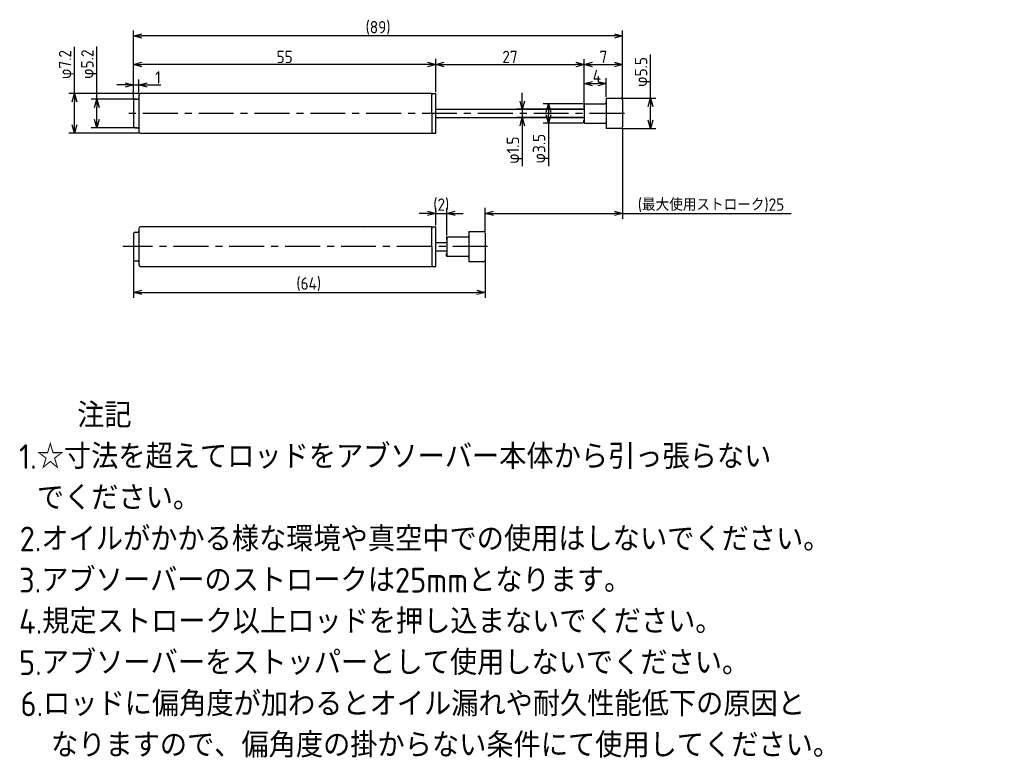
# Model space of a CAD drawing. Extents: x 79 to 258, y 82 to 217.
import ezdxf

# ---------------------------------------------------------------- set-up
doc = ezdxf.new("R2010")
doc.units = 0
doc.header["$LTSCALE"] = 0.2
doc.header["$MEASUREMENT"] = 0
doc.linetypes.add('CENTER', pattern=[50.8, 31.75, -6.35, 6.35, -6.35])
doc.linetypes.add('PHANTOM', pattern=[63.5, 31.75, -6.35, 6.35, -6.35, 6.35, -6.35])
doc.layers.get('0').update_dxf_attribs({"linetype": 'CONTINUOUS'})
doc.layers.get('DEFPOINTS').update_dxf_attribs({"linetype": 'CONTINUOUS'})
for name, color, linetype in [('18-0-CON', 3, 'CONTINUOUS'), ('18-2-CEN', 1, 'CENTER'), ('18-3-PHA', 6, 'PHANTOM'), ('35-0-CON', 7, 'CONTINUOUS')]:
    doc.layers.add(name, color=color, linetype=linetype)
doc.styles.add('DIMENSION', font='isocp.shx', dxfattribs={"bigfont": 'bigfont.shx'})
doc.styles.get("Standard").update_dxf_attribs({"font": 'isocp.shx', "bigfont": 'bigfont.shx'})
doc.dimstyles.new('外形図_部品図', dxfattribs={"dimscale": 0, "dimtxt": 4.5, "dimasz": 3, "dimexe": 2, "dimexo": 0.5, "dimgap": 0.5, "dimtad": 1, "dimdsep": 46, "dimtxsty": 'STANDARD', "dimcen": 2.5, "dimclrd": 161, "dimclre": 161, "dimclrt": 161, "dimadec": 0, "dimazin": 0, "dimtm": 1e-09, "dimtfac": 0.6, "dimtmove": 2, "dimatfit": 3, "dimfxl": 1, "dimtolj": 1, "dimarcsym": 0})

# ---------------------------------------------------------------- blocks, each defined once
blk = doc.blocks.new('_OPEN30')
at = {"color": 0, "linetype": 'ByBlock'}
for p, q in [((-1, 0.27), (0, 0)), ((0, 0), (-1, -0.27)), ((0, 0), (-1, 0))]:
    blk.add_line(p, q, dxfattribs=at)
blk = doc.blocks.new('*D192')
at = {"layer": '18-0-CON', "color": 161, "lineweight": -2}
for p, q in [((155, 203.85), (155, 209.89)), ((182, 201), (182, 209.89)), ((156.5, 208.89), (180.5, 208.89))]:
    blk.add_line(p, q, dxfattribs=at)
at = {"layer": 'DEFPOINTS', "color": 0}
for p in [(182, 208.89), (155, 203.6), (182, 200.75)]:
    blk.add_point(p, dxfattribs=at)
at = {"layer": '18-0-CON', "color": 161, "lineweight": -2, "xscale": 1.499999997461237, "yscale": 1.499999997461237, "zscale": 1.499999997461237, "rotation": 180}
blk.add_blockref('_OPEN30', (155, 208.89), dxfattribs=at)
at = {"layer": '18-0-CON', "color": 161, "lineweight": -2, "xscale": 1.499999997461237, "yscale": 1.499999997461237, "zscale": 1.499999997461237}
blk.add_blockref('_OPEN30', (182, 208.89), dxfattribs=at)
at = {"layer": '18-0-CON', "color": 161, "insert": (168.5, 210.27), "char_height": 2.25, "attachment_point": 5, "style": 'DIMENSION'}
blk.add_mtext('\\A1;27', dxfattribs=at)
blk = doc.blocks.new('*D194')
at = {"layer": '18-0-CON', "color": 161, "lineweight": -2}
for p, q in [((93.33, 202.6), (93.33, 212.14)), ((100.55, 202.6), (92.33, 202.6)), ((93.33, 198.9), (93.33, 201.1)), ((100.55, 197.4), (92.33, 197.4))]:
    blk.add_line(p, q, dxfattribs=at)
at = {"layer": 'DEFPOINTS', "color": 0}
for p in [(100.8, 202.6), (93.33, 197.4), (100.8, 197.4)]:
    blk.add_point(p, dxfattribs=at)
at = {"layer": '18-0-CON', "color": 161, "lineweight": -2, "xscale": 1.499999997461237, "yscale": 1.499999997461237, "zscale": 1.499999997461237}
for p, rotation in [((93.33, 202.6), 90), ((93.33, 197.4), 270)]:
    blk.add_blockref('_OPEN30', p, dxfattribs=dict(at, rotation=rotation))
at = {"layer": '18-0-CON', "color": 161, "insert": (91.95, 208.95), "char_height": 2.25, "attachment_point": 5, "rotation": 90, "style": 'DIMENSION'}
blk.add_mtext('\\A1;φ5.2', dxfattribs=at)
blk = doc.blocks.new('*D193')
at = {"layer": '18-0-CON', "color": 161, "lineweight": -2}
for p, q in [((89.27, 203.6), (89.27, 212.08)), ((101.05, 203.6), (88.27, 203.6)), ((89.27, 197.9), (89.27, 202.1)), ((101.05, 196.4), (88.27, 196.4))]:
    blk.add_line(p, q, dxfattribs=at)
at = {"layer": 'DEFPOINTS', "color": 0}
for p in [(101.3, 203.6), (89.27, 196.4), (101.3, 196.4)]:
    blk.add_point(p, dxfattribs=at)
at = {"layer": '18-0-CON', "color": 161, "lineweight": -2, "xscale": 1.499999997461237, "yscale": 1.499999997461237, "zscale": 1.499999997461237}
for p, rotation in [((89.27, 203.6), 90), ((89.27, 196.4), 270)]:
    blk.add_blockref('_OPEN30', p, dxfattribs=dict(at, rotation=rotation))
at = {"layer": '18-0-CON', "color": 161, "insert": (87.9, 208.89), "char_height": 2.25, "attachment_point": 5, "rotation": 90, "style": 'DIMENSION'}
blk.add_mtext('\\A2;φ7.2', dxfattribs=at)
blk = doc.blocks.new('*D199')
at = {"layer": '18-0-CON', "color": 161, "lineweight": -2}
for p, q in [((181.75, 201.75), (174.51, 201.75)), ((175.51, 200.25), (175.51, 199.75)), ((181.75, 198.25), (174.51, 198.25)), ((175.51, 198.25), (175.51, 190.42))]:
    blk.add_line(p, q, dxfattribs=at)
at = {"layer": 'DEFPOINTS', "color": 0}
for p in [(182, 201.75), (175.51, 198.25), (182, 198.25)]:
    blk.add_point(p, dxfattribs=at)
at = {"layer": '18-0-CON', "color": 161, "lineweight": -2, "xscale": 1.499999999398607, "yscale": 1.499999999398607, "zscale": 1.499999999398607}
for p, rotation in [((175.51, 201.75), 90), ((175.51, 198.25), 270)]:
    blk.add_blockref('_OPEN30', p, dxfattribs=dict(at, rotation=rotation))
at = {"layer": '18-0-CON', "color": 161, "insert": (174.13, 193.58), "char_height": 2.25, "attachment_point": 5, "rotation": 90, "style": 'DIMENSION'}
blk.add_mtext('\\A1;φ3.5', dxfattribs=at)
blk = doc.blocks.new('*D198')
at = {"layer": '18-0-CON', "color": 161, "lineweight": -2}
for p, q in [((170.74, 202.25), (170.74, 203.75)), ((181.75, 200.75), (169.74, 200.75)), ((170.74, 200.75), (170.74, 199.25)), ((181.75, 199.25), (169.74, 199.25)), ((170.74, 197.75), (170.74, 190.37))]:
    blk.add_line(p, q, dxfattribs=at)
at = {"layer": 'DEFPOINTS', "color": 0}
for p in [(182, 200.75), (170.74, 199.25), (182, 199.25)]:
    blk.add_point(p, dxfattribs=at)
at = {"layer": '18-0-CON', "color": 161, "lineweight": -2, "xscale": 1.499999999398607, "yscale": 1.499999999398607, "zscale": 1.499999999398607}
for p, rotation in [((170.74, 200.75), 270), ((170.74, 199.25), 90)]:
    blk.add_blockref('_OPEN30', p, dxfattribs=dict(at, rotation=rotation))
at = {"layer": '18-0-CON', "color": 161, "insert": (169.37, 193.31), "char_height": 2.25, "attachment_point": 5, "rotation": 90, "style": 'DIMENSION'}
blk.add_mtext('\\A1;φ1.5', dxfattribs=at)
blk = doc.blocks.new('*D197')
at = {"layer": '18-0-CON', "color": 161, "lineweight": -2}
for p, q in [((194.06, 202.75), (194.06, 210.7)), ((188.95, 202.75), (195.06, 202.75)), ((194.06, 198.75), (194.06, 201.25)), ((188.95, 197.25), (195.06, 197.25))]:
    blk.add_line(p, q, dxfattribs=at)
at = {"layer": 'DEFPOINTS', "color": 0}
for p in [(188.7, 202.75), (188.7, 197.25), (194.06, 197.25)]:
    blk.add_point(p, dxfattribs=at)
at = {"layer": '18-0-CON', "color": 161, "lineweight": -2, "xscale": 1.499999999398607, "yscale": 1.499999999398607, "zscale": 1.499999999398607}
for p, rotation in [((194.06, 202.75), 90), ((194.06, 197.25), 270)]:
    blk.add_blockref('_OPEN30', p, dxfattribs=dict(at, rotation=rotation))
at = {"layer": '18-0-CON', "color": 161, "insert": (192.68, 207.54), "char_height": 2.25, "attachment_point": 5, "rotation": 90, "style": 'DIMENSION'}
blk.add_mtext('\\A1;φ5.5', dxfattribs=at)
blk = doc.blocks.new('*D196')
at = {"layer": '18-0-CON', "color": 161, "lineweight": -2}
for p, q in [((189, 197.3), (189, 180.81)), ((164, 178.46), (164, 182.81)), ((165.5, 181.81), (187.5, 181.81)), ((189, 181.81), (219.67, 181.81))]:
    blk.add_line(p, q, dxfattribs=at)
at = {"layer": 'DEFPOINTS', "color": 0}
for p in [(189, 197.55), (164, 181.81), (164, 178.21)]:
    blk.add_point(p, dxfattribs=at)
at = {"layer": '18-0-CON', "color": 161, "lineweight": -2, "xscale": 1.499999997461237, "yscale": 1.499999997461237, "zscale": 1.499999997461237, "rotation": 180}
blk.add_blockref('_OPEN30', (164, 181.81), dxfattribs=at)
at = {"layer": '18-0-CON', "color": 161, "lineweight": -2, "xscale": 1.499999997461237, "yscale": 1.499999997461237, "zscale": 1.499999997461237}
blk.add_blockref('_OPEN30', (189, 181.81), dxfattribs=at)
at = {"layer": '18-0-CON', "color": 161, "insert": (205.08, 183.29), "char_height": 2.25, "attachment_point": 5, "style": 'DIMENSION'}
blk.add_mtext('\\A1;(最大使用ストローク)25', dxfattribs=at)
blk = doc.blocks.new('*D201')
at = {"layer": '18-0-CON', "color": 161, "lineweight": -2}
for p, q in [((155, 179.61), (155, 182.81)), ((157, 177.76), (157, 182.81)), ((153.5, 181.81), (152, 181.81)), ((155, 181.81), (157, 181.81)), ((158.5, 181.81), (160, 181.81))]:
    blk.add_line(p, q, dxfattribs=at)
at = {"layer": 'DEFPOINTS', "color": 0}
for p in [(157, 181.81), (155, 179.36), (157, 177.51)]:
    blk.add_point(p, dxfattribs=at)
at = {"layer": '18-0-CON', "color": 161, "lineweight": -2, "xscale": 1.499999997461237, "yscale": 1.499999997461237, "zscale": 1.499999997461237}
blk.add_blockref('_OPEN30', (155, 181.81), dxfattribs=at)
at = {"layer": '18-0-CON', "color": 161, "lineweight": -2, "xscale": 1.499999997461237, "yscale": 1.499999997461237, "zscale": 1.499999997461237, "rotation": 180}
blk.add_blockref('_OPEN30', (157, 181.81), dxfattribs=at)
at = {"layer": '18-0-CON', "color": 161, "insert": (156, 183.29), "char_height": 2.25, "attachment_point": 5, "style": 'DIMENSION'}
blk.add_mtext('\\A1;(2)', dxfattribs=at)
blk = doc.blocks.new('*D202')
at = {"layer": '18-0-CON', "color": 161, "lineweight": -2}
for p, q in [((100, 202.55), (100, 206.17)), ((101, 203.55), (101, 206.17)), ((98.5, 205.17), (97, 205.17)), ((100, 205.17), (101, 205.17)), ((102.5, 205.17), (104.95, 205.17))]:
    blk.add_line(p, q, dxfattribs=at)
at = {"layer": 'DEFPOINTS', "color": 0}
for p in [(101, 205.17), (101, 203.3), (100, 202.3)]:
    blk.add_point(p, dxfattribs=at)
at = {"layer": '18-0-CON', "color": 161, "lineweight": -2, "xscale": 1.499999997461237, "yscale": 1.499999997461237, "zscale": 1.499999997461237}
blk.add_blockref('_OPEN30', (100, 205.17), dxfattribs=at)
at = {"layer": '18-0-CON', "color": 161, "lineweight": -2, "xscale": 1.499999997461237, "yscale": 1.499999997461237, "zscale": 1.499999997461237, "rotation": 180}
blk.add_blockref('_OPEN30', (101, 205.17), dxfattribs=at)
at = {"layer": '18-0-CON', "color": 161, "insert": (104.47, 206.54), "char_height": 2.25, "attachment_point": 5}
blk.add_mtext('\\A1;1', dxfattribs=at)
blk = doc.blocks.new('*D200')
at = {"layer": '18-0-CON', "color": 161, "lineweight": -2}
for p, q in [((100, 173.21), (100, 166.44)), ((164, 173.21), (164, 166.44)), ((101.5, 167.44), (162.5, 167.44))]:
    blk.add_line(p, q, dxfattribs=at)
at = {"layer": 'DEFPOINTS', "color": 0}
for p in [(100, 173.46), (164, 173.46), (164, 167.44)]:
    blk.add_point(p, dxfattribs=at)
at = {"layer": '18-0-CON', "color": 161, "lineweight": -2, "xscale": 1.499999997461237, "yscale": 1.499999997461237, "zscale": 1.499999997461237, "rotation": 180}
blk.add_blockref('_OPEN30', (100, 167.44), dxfattribs=at)
at = {"layer": '18-0-CON', "color": 161, "lineweight": -2, "xscale": 1.499999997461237, "yscale": 1.499999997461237, "zscale": 1.499999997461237}
blk.add_blockref('_OPEN30', (164, 167.44), dxfattribs=at)
at = {"layer": '18-0-CON', "color": 161, "insert": (131.89, 168.93), "char_height": 2.25, "attachment_point": 5, "style": 'DIMENSION'}
blk.add_mtext('\\A1;(64)', dxfattribs=at)
blk = doc.blocks.new('*U115')
at = {"layer": '18-0-CON'}
for s, p in [('\u3000\u3000注記', (16.4, 138.12)), ('1.☆寸法を超えてロッドをアブソーバー本体から引っ張らない', (15.73, 130.62)), (' でください。', (16.4, 123.12)), ('2.オイルがかかる様な環境や真空中での使用はしないでください。', (15.84, 115.62)), ('3.アブソーバーのストロークは25mmとなります。', (15.73, 108.12)), ('4.規定ストローク以上ロッドを押し込まないでください。', (15.73, 100.62)), ('5.アブソーバーをストッパーとして使用しないでください。', (15.73, 93.12)), ('6.ロッドに偏角度が加わるとオイル漏れや耐久性能低下の原因と', (15.99, 85.62)), ('  なりますので、偏角度の掛からない条件にて使用してください。', (16.4, 78.12))]:
    blk.add_text(s, height=4.5, dxfattribs=at).set_placement(p)
blk = doc.blocks.new('*D191')
at = {"layer": '18-0-CON', "color": 161, "lineweight": -2}
for p, q in [((182, 202), (182, 209.89)), ((189, 202.7), (189, 209.89)), ((183.5, 208.89), (187.5, 208.89))]:
    blk.add_line(p, q, dxfattribs=at)
at = {"layer": 'DEFPOINTS', "color": 0}
for p in [(189, 208.89), (189, 202.45), (182, 201.75)]:
    blk.add_point(p, dxfattribs=at)
at = {"layer": '18-0-CON', "color": 161, "lineweight": -2, "xscale": 1.499999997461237, "yscale": 1.499999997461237, "zscale": 1.499999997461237, "rotation": 180}
blk.add_blockref('_OPEN30', (182, 208.89), dxfattribs=at)
at = {"layer": '18-0-CON', "color": 161, "lineweight": -2, "xscale": 1.499999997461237, "yscale": 1.499999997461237, "zscale": 1.499999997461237}
blk.add_blockref('_OPEN30', (189, 208.89), dxfattribs=at)
at = {"layer": '18-0-CON', "color": 161, "insert": (185.5, 210.27), "char_height": 2.25, "attachment_point": 5, "style": 'DIMENSION'}
blk.add_mtext('\\A1;7', dxfattribs=at)
blk = doc.blocks.new('*D195')
at = {"layer": '18-0-CON', "color": 161, "lineweight": -2}
for p, q in [((182, 202), (182, 206.42)), ((186, 203), (186, 206.42)), ((183.5, 205.42), (184.5, 205.42))]:
    blk.add_line(p, q, dxfattribs=at)
at = {"layer": 'DEFPOINTS', "color": 0}
for p in [(186, 205.42), (186, 202.75), (182, 201.75)]:
    blk.add_point(p, dxfattribs=at)
at = {"layer": '18-0-CON', "color": 161, "lineweight": -2, "xscale": 1.499999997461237, "yscale": 1.499999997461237, "zscale": 1.499999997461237, "rotation": 180}
blk.add_blockref('_OPEN30', (182, 205.42), dxfattribs=at)
at = {"layer": '18-0-CON', "color": 161, "lineweight": -2, "xscale": 1.499999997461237, "yscale": 1.499999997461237, "zscale": 1.499999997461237}
blk.add_blockref('_OPEN30', (186, 205.42), dxfattribs=at)
at = {"layer": '18-0-CON', "color": 161, "insert": (184.31, 206.8), "char_height": 2.25, "attachment_point": 5, "style": 'DIMENSION'}
blk.add_mtext('\\A1;4', dxfattribs=at)
blk = doc.blocks.new('*D190')
at = {"layer": '18-0-CON', "color": 161, "lineweight": -2}
for p, q in [((100, 202.55), (100, 209.9)), ((155, 203.85), (155, 209.9)), ((153.5, 208.9), (101.5, 208.9))]:
    blk.add_line(p, q, dxfattribs=at)
at = {"layer": 'DEFPOINTS', "color": 0}
for p in [(100, 208.9), (155, 203.6), (100, 202.3)]:
    blk.add_point(p, dxfattribs=at)
at = {"layer": '18-0-CON', "color": 161, "lineweight": -2, "xscale": 1.499999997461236, "yscale": 1.499999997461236, "zscale": 1.499999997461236, "rotation": 180}
blk.add_blockref('_OPEN30', (100, 208.9), dxfattribs=at)
at = {"layer": '18-0-CON', "color": 161, "lineweight": -2, "xscale": 1.499999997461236, "yscale": 1.499999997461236, "zscale": 1.499999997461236}
blk.add_blockref('_OPEN30', (155, 208.9), dxfattribs=at)
at = {"layer": '18-0-CON', "color": 161, "insert": (127.5, 210.27), "char_height": 2.25, "attachment_point": 5, "style": 'DIMENSION'}
blk.add_mtext('\\A1;55', dxfattribs=at)
blk = doc.blocks.new('*D189')
at = {"layer": '18-0-CON', "color": 161, "lineweight": -2}
for p, q in [((100, 202.55), (100, 215.08)), ((189, 202.7), (189, 215.08)), ((187.5, 214.08), (101.5, 214.08))]:
    blk.add_line(p, q, dxfattribs=at)
at = {"layer": 'DEFPOINTS', "color": 0}
for p in [(100, 214.08), (189, 202.45), (100, 202.3)]:
    blk.add_point(p, dxfattribs=at)
at = {"layer": '18-0-CON', "color": 161, "lineweight": -2, "xscale": 1.5, "yscale": 1.5, "zscale": 1.5, "rotation": 180}
blk.add_blockref('_OPEN30', (100, 214.08), dxfattribs=at)
at = {"layer": '18-0-CON', "color": 161, "lineweight": -2, "xscale": 1.5, "yscale": 1.5, "zscale": 1.5}
blk.add_blockref('_OPEN30', (189, 214.08), dxfattribs=at)
at = {"layer": '18-0-CON', "color": 161, "insert": (144.5, 215.57), "char_height": 2.25, "attachment_point": 5, "style": 'DIMENSION'}
blk.add_mtext('\\A1;(89)', dxfattribs=at)

msp = doc.modelspace()

# ---------------------------------------------------------------- linework, layer by layer
at = {"layer": '18-2-CEN'}
for p, q in [((189.33499, 200), (98.0016, 200)), ((164.43124, 175.75896), (98.05, 175.75896))]:
    msp.add_line(p, q, dxfattribs=at)
at = {"layer": '18-3-PHA'}
msp.add_arc((141.8, 179.05788), 0.05, 66, 140, dxfattribs=at)
at = {"layer": '35-0-CON'}
for p, q in [((100.3, 202.6), (100.8, 202.6)), ((101, 203.3), (101, 202.8)), ((101, 202.8), (101, 196.7)), ((154.3, 203.6), (101.3, 203.6)), ((154.3, 203.6), (154.3, 203.3)), ((154.3, 200), (154.3, 203.6)), ((154.3, 203.6), (155, 203.6)), ((155, 200), (155, 203.6)), ((186, 202.75), (188.7, 202.75)), ((186, 202.75), (186, 197.25)), ((189, 202.45), (189, 197.55)), ((100, 202.3), (100, 197.7)), ((155, 200.75), (182, 200.75)), ((181.95, 201.7), (181.95, 201.3)), ((182, 201.75), (182, 198.25)), ((182, 201.75), (185.8, 201.75)), ((182, 201.75), (182, 201.75)), ((182, 201.25), (182, 201.25)), ((154.3, 200), (154.3, 196.4)), ((155, 196.4), (155, 200)), ((155, 199.25), (182, 199.25)), ((100.3, 197.4), (100.8, 197.4)), ((101, 197.2), (101, 197.2)), ((181.95, 198.3), (181.95, 198.7)), ((182, 198.75), (182, 198.75)), ((182, 198.25), (185.8, 198.25)), ((182, 198.25), (182, 198.25)), ((188.7, 197.25), (186, 197.25)), ((101.3, 196.4), (154.3, 196.4)), ((154.3, 196.7), (154.3, 196.4)), ((154.3, 196.4), (155, 196.4)), ((154.3, 179.35896), (101.3, 179.35896)), ((154.3, 179.35896), (154.3, 179.05896)), ((154.3, 175.75896), (154.3, 179.35896)), ((154.3, 179.35896), (155, 179.35896)), ((155, 175.75896), (155, 179.35896)), ((100, 178.05896), (100, 173.45896)), ((100.3, 178.35896), (100.8, 178.35896)), ((101, 179.05896), (101, 178.55896)), ((101, 178.55896), (101, 172.95896)), ((156.95, 177.45896), (156.95, 177.05896)), ((157, 177.50896), (157, 174.00896)), ((157, 177.50896), (160.8, 177.50896)), ((157, 177.50896), (157, 177.50896)), ((161, 178.50896), (163.7, 178.50896)), ((161, 178.50896), (161, 173.00896)), ((164, 178.20896), (164, 173.30896)), ((154.3, 175.75896), (154.3, 172.15896)), ((155, 176.50896), (157, 176.50896)), ((155, 172.15896), (155, 175.75896)), ((157, 177.00896), (157, 177.00896)), ((155, 175.00896), (157, 175.00896)), ((156.95, 174.05896), (156.95, 174.45896)), ((157, 174.50896), (157, 174.50896)), ((157, 174.00896), (160.8, 174.00896)), ((157, 174.00896), (157, 174.00896)), ((100.3, 173.15896), (100.8, 173.15896)), ((101, 172.95896), (101, 172.45896)), ((101.3, 172.15896), (154.3, 172.15896)), ((154.3, 172.45896), (154.3, 172.15896)), ((154.3, 172.15896), (155, 172.15896)), ((163.7, 173.00896), (161, 173.00896))]:
    msp.add_line(p, q, dxfattribs=at)
for centre, radius, start, end in [((100.3, 202.3), 0.3, 90, 180), ((100.8, 202.8), 0.2, 270, 0), ((101.3, 203.3), 0.3, 90, 180), ((188.7, 202.45), 0.3, 0, 90), ((182, 201.7), 0.05, 90, 180), ((182, 201.3), 0.05, 180, 270), ((185.8, 201.95), 0.2, 270, 0), ((100.3, 197.7), 0.3, 180, 270), ((100.8, 197.2), 0.2, 0, 90), ((182, 198.7), 0.05, 90, 180), ((182, 198.3), 0.05, 180, 270), ((185.8, 198.05), 0.2, 0, 90), ((188.7, 197.55), 0.3, 270, 0), ((101.3, 196.7), 0.3, 180, 270), ((101.3, 179.05896), 0.3, 90, 180), ((100.3, 178.05896), 0.3, 90, 180), ((100.8, 178.55896), 0.2, 270, 0), ((157, 177.45896), 0.05, 90, 180), ((160.8, 177.70896), 0.2, 270, 0), ((163.7, 178.20896), 0.3, 0, 90), ((157, 177.05896), 0.05, 180, 270), ((157, 174.45896), 0.05, 90, 180), ((157, 174.05896), 0.05, 180, 270), ((160.8, 173.80896), 0.2, 0, 90), ((100.3, 173.45896), 0.3, 180, 270), ((100.8, 172.95896), 0.2, 0, 90), ((101.3, 172.45896), 0.3, 180, 270), ((163.7, 173.30896), 0.3, 270, 0)]:
    msp.add_arc(centre, radius, start, end, dxfattribs=at)

# ---------------------------------------------------------------- block references
msp.add_blockref('*U115', (63.45368, 4.6983), dxfattribs=at)

# ---------------------------------------------------------------- dimensions: what is measured, and where the dimension line sits
at = {"layer": '18-0-CON'}
for base, p1, p2, override, picture, middle in [((100, 214.08184), (189, 202.45), (100, 202.3), {"dimscale": 0.5, "dimtad": 3, "dimdec": 4, "dimpost": '(<>)', "dimtxsty": 'DIMENSION', "dimblk": 'OPEN30', "dimtdec": 4, "dimtmove": 0, "dimtzin": 0}, '*D189', (144.5, 215.56988)), ((100, 208.89583), (155, 203.6), (100, 202.3), {"dimscale": 0.5, "dimtad": 3, "dimdec": 4, "dimtxsty": 'DIMENSION', "dimblk": 'OPEN30', "dimtdec": 4, "dimtmove": 0, "dimtzin": 0}, '*D190', (127.5, 210.27083)), ((182, 208.89109), (155, 203.6), (182, 200.75), {"dimscale": 0.5, "dimtad": 3, "dimpost": '<>', "dimtxsty": 'DIMENSION', "dimblk1": 'OPEN30', "dimblk2": 'OPEN30', "dimsah": 1}, '*D192', (168.5, 210.26631)), ((189, 208.89109), (182, 201.75), (189, 202.45), {"dimscale": 0.5, "dimtad": 3, "dimdec": 4, "dimtxsty": 'DIMENSION', "dimblk": 'OPEN30', "dimtdec": 4, "dimtmove": 0, "dimtzin": 0}, '*D191', (185.5, 210.26609))]:
    dim = msp.add_linear_dim(base=base, p1=p1, p2=p2, dimstyle='外形図_部品図', override=override, dxfattribs=at)
    dim.commit()
    dim.dimension.update_dxf_attribs({"geometry": picture, "text_midpoint": middle})
for base, p1, p2, override, picture, middle in [((89.27044, 196.4), (101.3, 203.6), (101.3, 196.4), {"dimscale": 0.5, "dimtad": 3, "dimpost": 'φ<>', "dimtxsty": 'DIMENSION', "dimblk1": 'OPEN30', "dimblk2": 'OPEN30', "dimsah": 1, "dimtp": 0.1, "dimtm": 0.3, "dimtmove": 0, "dimtolj": 2}, '*D193', (89.27044, 208.8947)), ((194.0569, 197.25), (188.7, 202.75), (188.7, 197.25), {"dimscale": 0.5, "dimtad": 3, "dimpost": 'φ<>', "dimtxsty": 'DIMENSION', "dimblk1": 'OPEN30', "dimblk2": 'OPEN30', "dimsah": 1, "dimtmove": 0}, '*D197', (194.0569, 207.53847)), ((170.74118, 199.25), (182, 200.75), (182, 199.25), {"dimscale": 0.5, "dimtad": 3, "dimpost": 'φ<>', "dimtxsty": 'DIMENSION', "dimblk1": 'OPEN30', "dimblk2": 'OPEN30', "dimsah": 1, "dimtmove": 0}, '*D198', (170.74118, 193.30965)), ((175.50792, 198.25), (182, 201.75), (182, 198.25), {"dimscale": 0.5, "dimtad": 3, "dimpost": 'φ<>', "dimtxsty": 'DIMENSION', "dimblk1": 'OPEN30', "dimblk2": 'OPEN30', "dimsah": 1, "dimtmove": 0}, '*D199', (175.50792, 193.58465))]:
    dim = msp.add_linear_dim(base=base, p1=p1, p2=p2, angle=90, dimstyle='外形図_部品図', override=override, dxfattribs=at)
    dim.commit()
    dim.dimension.update_dxf_attribs({"geometry": picture, "text_midpoint": middle, "dimtype": 160})
dim = msp.add_linear_dim(base=(93.32649, 197.4), p1=(100.8, 202.6), p2=(100.8, 197.4), angle=90, text='φ5.2', dimstyle='外形図_部品図', override={"dimscale": 0.5, "dimtad": 3, "dimtxsty": 'DIMENSION', "dimblk1": 'OPEN30', "dimblk2": 'OPEN30', "dimsah": 1, "dimtmove": 0}, dxfattribs=at)
dim.commit()
dim.dimension.update_dxf_attribs({"geometry": '*D194', "text_midpoint": (93.32649, 208.95356), "dimtype": 160})
for base, p1, p2, override, picture, middle in [((101, 205.167), (100, 202.3), (101, 203.3), {"dimscale": 0.5, "dimdec": 4, "dimblk": 'OPEN30', "dimtdec": 4, "dimtmove": 0, "dimtzin": 0}, '*D202', (104.475, 205.167)), ((186, 205.42044), (182, 201.75), (186, 202.75), {"dimscale": 0.5, "dimtad": 3, "dimdec": 4, "dimtxsty": 'DIMENSION', "dimblk": 'OPEN30', "dimtdec": 4, "dimtmove": 0, "dimtzin": 0}, '*D195', (184.31005, 205.42044)), ((164, 181.8067), (189, 197.55), (164, 178.20896), {"dimscale": 0.5, "dimtad": 3, "dimdec": 4, "dimpost": '(最大使用ストローク)<>', "dimtxsty": 'DIMENSION', "dimblk": 'OPEN30', "dimtdec": 4, "dimtmove": 0, "dimtzin": 0}, '*D196', (205.08366, 181.8067)), ((157, 181.8067), (155, 179.35896), (157, 177.50896), {"dimscale": 0.5, "dimtad": 3, "dimdec": 4, "dimpost": '(<>)', "dimtxsty": 'DIMENSION', "dimblk": 'OPEN30', "dimtdec": 4, "dimtmove": 0, "dimtzin": 0}, '*D201', (156, 181.8067)), ((164, 167.44), (100, 173.45896), (164, 173.45896), {"dimscale": 0.5, "dimtad": 3, "dimdec": 4, "dimpost": '(<>)', "dimtxsty": 'DIMENSION', "dimblk": 'OPEN30', "dimtdec": 4, "dimtmove": 0, "dimtzin": 0}, '*D200', (131.88503, 167.44))]:
    dim = msp.add_linear_dim(base=base, p1=p1, p2=p2, dimstyle='外形図_部品図', override=override, dxfattribs=at)
    dim.commit()
    dim.dimension.update_dxf_attribs({"geometry": picture, "text_midpoint": middle, "dimtype": 160})

doc.saveas('drawing.dxf')
